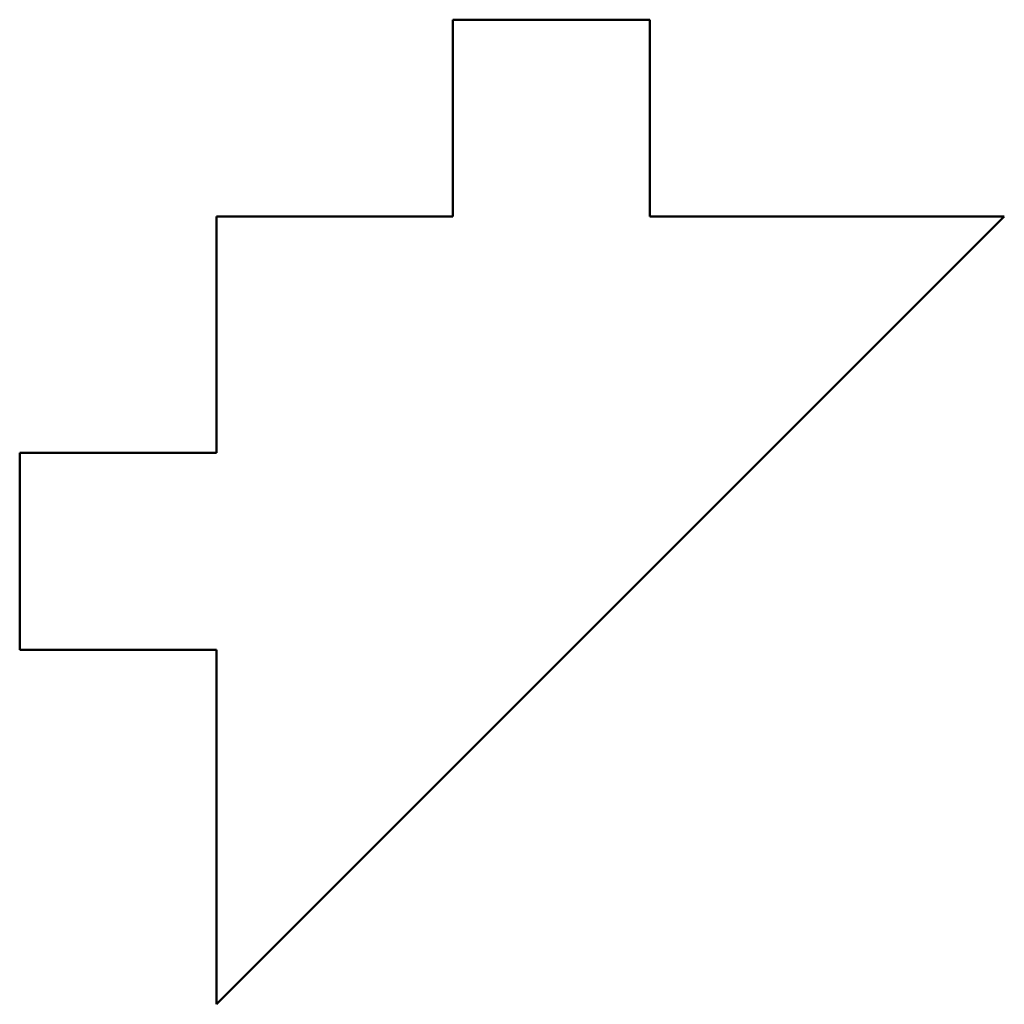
# Model space of a CAD drawing. Header units: millimetres. Extents: x 142.2 to 154.8, y 98.8 to 111.2.
import ezdxf

# ---------------------------------------------------------------- set-up
doc = ezdxf.new("R2010")
doc.units = ezdxf.units.MM
doc.layers.add('Visible (ISO)', color=7, linetype='Continuous', lineweight=50)

msp = doc.modelspace()

# ---------------------------------------------------------------- linework, layer by layer
at = {"layer": 'Visible (ISO)'}
for p, q in [((147.75, 111.25), (147.75, 108.75)), ((150.25, 111.25), (147.75, 111.25)), ((150.25, 108.75), (150.25, 111.25)), ((144.75, 98.75), (154.75, 108.75)), ((144.75, 108.75), (144.75, 105.75)), ((147.75, 108.75), (144.75, 108.75)), ((154.75, 108.75), (150.25, 108.75)), ((142.25, 105.75), (142.25, 103.25)), ((144.75, 105.75), (142.25, 105.75)), ((142.25, 103.25), (144.75, 103.25)), ((144.75, 103.25), (144.75, 98.75))]:
    msp.add_line(p, q, dxfattribs=at)

doc.saveas('drawing.dxf')
